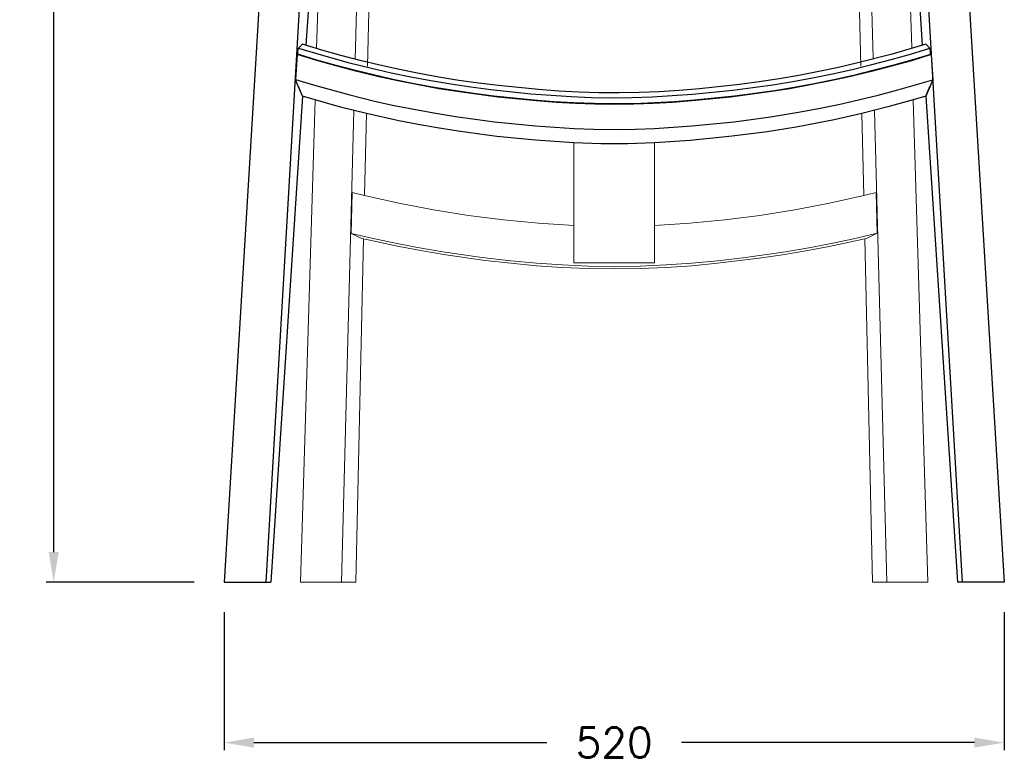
# Model space of a CAD drawing. Extents: x 26775 to 28329, y 10217 to 11900.
# Tile 1 of 6: x 26775 to 27432, y 10217 to 10712. Entities that reach past the tile are written whole.
import ezdxf

# ---------------------------------------------------------------- set-up
doc = ezdxf.new("R2010")
doc.units = 0
doc.header["$LTSCALE"] = 0.5
doc.layers.get('DEFPOINTS').update_dxf_attribs({"linetype": 'CONTINUOUS'})
doc.layers.add('2D$Visibile$Curve', color=7, linetype='CONTINUOUS', lineweight=25, true_color=0x000000)
doc.layers.add('2D$Visibile$Tangenti', color=252, linetype='CONTINUOUS', lineweight=20, true_color=0x696969)
doc.styles.get("Standard").update_dxf_attribs({"font": 'txt.shx', "bigfont": 'bigfont.shx'})
doc.dimstyles.new('STANDARD_ACAD', dxfattribs={"dimtxt": 0.18, "dimasz": 0.18, "dimexe": 0.18, "dimexo": 0.0625, "dimgap": 0.09, "dimtad": 0, "dimtih": 1, "dimtoh": 1, "dimdec": 4, "dimzin": 0, "dimdsep": 46, "dimtxsty": 'Standard', "dimcen": 0.09, "dimadec": 0, "dimazin": 0, "dimtfac": 1, "dimtdec": 4, "dimtofl": 0, "dimtmove": 0, "dimatfit": 3, "dimfxl": 1, "dimtolj": 1, "dimtzin": 0, "dimarcsym": 0})

# ---------------------------------------------------------------- blocks, each defined once
blk = doc.blocks.new('*D356')
at = {"layer": '2D$Visibile$Tangenti', "color": 0, "lineweight": -2, "transparency": 16777216}
for p, q in [((26910.98, 10317.04), (26910.98, 10224.96)), ((27431.79, 10317.04), (27431.79, 10224.96)), ((26930.98, 10229.96), (27126.39, 10229.96)), ((27411.79, 10229.96), (27216.39, 10229.96))]:
    blk.add_line(p, q, dxfattribs=at)
at = {"layer": '2D$Visibile$Tangenti', "color": 0, "transparency": 16777216}
for points in [[(26930.98, 10233.3), (26930.98, 10226.63), (26910.98, 10229.96)], [(27411.79, 10233.3), (27411.79, 10226.63), (27431.79, 10229.96)]]:
    blk.add_solid(points, dxfattribs=at)
at = {"layer": 'DEFPOINTS', "color": 0, "transparency": 16777216}
for p in [(26910.98, 10337.04), (27431.79, 10337.04), (26910.98, 10229.96)]:
    blk.add_point(p, dxfattribs=at)
at = {"layer": '2D$Visibile$Tangenti', "color": 0, "transparency": 16777216, "insert": (27171.39, 10229.96), "char_height": 20, "attachment_point": 5}
blk.add_mtext('\\A1;520', dxfattribs=at)
blk = doc.blocks.new('*D354')
at = {"layer": '2D$Visibile$Tangenti', "color": 0, "lineweight": -2, "transparency": 16777216}
for p, q in [((26951.85, 11207.39), (26792.32, 11207.39)), ((26797.32, 11187.39), (26797.32, 10802.22)), ((26797.32, 10357.04), (26797.32, 10742.22)), ((26890.98, 10337.04), (26792.32, 10337.04))]:
    blk.add_line(p, q, dxfattribs=at)
at = {"layer": '2D$Visibile$Tangenti', "color": 0, "transparency": 16777216}
for points in [[(26793.99, 11187.39), (26800.65, 11187.39), (26797.32, 11207.39)], [(26793.99, 10357.04), (26800.65, 10357.04), (26797.32, 10337.04)]]:
    blk.add_solid(points, dxfattribs=at)
at = {"layer": 'DEFPOINTS', "color": 0, "transparency": 16777216}
for p in [(26797.32, 11207.39), (26971.85, 11207.39), (26910.98, 10337.04)]:
    blk.add_point(p, dxfattribs=at)
at = {"layer": '2D$Visibile$Tangenti', "color": 0, "transparency": 16777216, "insert": (26797.32, 10772.22), "char_height": 20, "attachment_point": 5}
blk.add_mtext('\\A1;875', dxfattribs=at)

msp = doc.modelspace()

# ---------------------------------------------------------------- linework, layer by layer
at = {"layer": '2D$Visibile$Curve', "color": 0}
for p, q in [((26953.09, 11027.33), (26910.98, 10337.04)), ((26979.21, 11025.97), (26938.85, 10337.04)), ((27403.92, 10337.04), (27363.56, 11025.97)), ((27389.69, 11027.33), (27431.79, 10337.04)), ((26978.93, 10897.33), (26965.68, 10695.07)), ((27363.84, 10897.33), (27377.05, 10695.16)), ((26960.49, 10692.35), (26960.51, 10692.45)), ((26960.51, 10692.45), (26960.54, 10692.55)), ((26960.54, 10692.55), (26960.56, 10692.63)), ((26960.56, 10692.63), (26960.59, 10692.71)), ((26960.59, 10692.71), (26960.62, 10692.79)), ((26960.62, 10692.79), (26960.63, 10692.82)), ((26960.63, 10692.82), (26960.65, 10692.86)), ((26960.65, 10692.86), (26960.66, 10692.89)), ((26960.66, 10692.89), (26960.67, 10692.92)), ((26960.67, 10692.92), (26960.69, 10692.94)), ((26960.69, 10692.94), (26960.7, 10692.97)), ((26960.7, 10692.97), (26960.71, 10692.99)), ((26960.71, 10692.99), (26960.72, 10693)), ((26960.72, 10693), (26960.73, 10693.01)), ((26960.73, 10693.03), (26960.74, 10693.04)), ((26960.73, 10693.01), (26960.73, 10693.03)), ((26960.74, 10693.04), (26960.75, 10693.04)), ((26960.75, 10693.04), (26960.76, 10693.05)), ((26960.76, 10693.09), (26960.78, 10693.09)), ((26960.76, 10693.09), (26960.78, 10693.08)), ((26960.76, 10693.06), (26960.77, 10693.07)), ((26960.76, 10693.05), (26960.76, 10693.06)), ((26960.77, 10693.07), (26960.78, 10693.08)), ((26963.37, 10695.7), (26960.78, 10693.09)), ((26960.78, 10693.09), (26960.78, 10693.08)), ((26960.78, 10693.09), (26977.31, 10688.15)), ((26960.78, 10693.08), (26960.78, 10693.09)), ((26960.78, 10693.08), (26977.31, 10688.15)), ((26976.16, 10691.86), (26963.37, 10695.7)), ((27379.41, 10695.72), (27356.88, 10689.12)), ((27369.2, 10689.21), (27382, 10693.09)), ((27379.41, 10695.72), (27382, 10693.09)), ((27382.01, 10693.08), (27382, 10693.09)), ((27382.01, 10693.07), (27382.01, 10693.08)), ((27382.02, 10693.06), (27382.01, 10693.07)), ((27382.03, 10693.05), (27382.02, 10693.06)), ((27382.03, 10693.04), (27382.03, 10693.05)), ((27382.04, 10693.04), (27382.03, 10693.04)), ((27382.05, 10693.03), (27382.04, 10693.04)), ((27382.05, 10693.01), (27382.05, 10693.03)), ((27382.06, 10693), (27382.05, 10693.01)), ((27382.07, 10692.99), (27382.06, 10693)), ((27382.08, 10692.97), (27382.07, 10692.99)), ((27382.1, 10692.94), (27382.08, 10692.97)), ((27382.11, 10692.92), (27382.1, 10692.94)), ((27382.12, 10692.89), (27382.11, 10692.92)), ((27382.14, 10692.86), (27382.12, 10692.89)), ((27382.15, 10692.82), (27382.14, 10692.86)), ((27382.16, 10692.79), (27382.15, 10692.82)), ((27382.19, 10692.71), (27382.16, 10692.79)), ((27382.22, 10692.63), (27382.19, 10692.71)), ((27382.24, 10692.55), (27382.22, 10692.63)), ((27382.27, 10692.45), (27382.24, 10692.55)), ((27382.3, 10692.35), (27382.27, 10692.45)), ((26959.75, 10688.84), (26958.74, 10672.14)), ((26960.16, 10689.27), (26959.75, 10688.84)), ((26973.04, 10684.83), (26959.75, 10688.84)), ((26960.16, 10689.42), (26960.18, 10689.78)), ((26960.16, 10689.06), (26960.16, 10689.42)), ((26972.94, 10685.2), (26960.16, 10689.06)), ((26960.18, 10689.78), (26960.2, 10690.14)), ((26960.2, 10690.14), (26960.22, 10690.49)), ((26960.22, 10690.49), (26960.25, 10690.83)), ((26960.25, 10690.83), (26960.28, 10691.15)), ((26960.28, 10691.15), (26960.32, 10691.46)), ((26960.32, 10691.46), (26960.37, 10691.75)), ((26960.37, 10691.75), (26960.41, 10692.01)), ((26960.41, 10692.01), (26960.46, 10692.24)), ((26960.46, 10692.24), (26960.49, 10692.35)), ((26989.02, 10688.25), (26976.16, 10691.86)), ((26977.31, 10688.15), (26993.94, 10683.6)), ((26977.31, 10688.15), (26993.94, 10683.6)), ((27001.95, 10684.88), (26989.02, 10688.25)), ((27356.88, 10689.12), (27334.13, 10683.26)), ((27356.33, 10685.57), (27369.2, 10689.21)), ((27383.03, 10688.8), (27369.75, 10684.79)), ((27382.62, 10689.02), (27369.88, 10685.17)), ((27382.32, 10692.24), (27382.3, 10692.35)), ((27382.37, 10692.01), (27382.32, 10692.24)), ((27382.42, 10691.75), (27382.37, 10692.01)), ((27382.46, 10691.46), (27382.42, 10691.75)), ((27382.5, 10691.15), (27382.46, 10691.46)), ((27382.53, 10690.83), (27382.5, 10691.15)), ((27382.56, 10690.48), (27382.53, 10690.83)), ((27382.59, 10690.13), (27382.56, 10690.48)), ((27382.61, 10689.77), (27382.59, 10690.13)), ((27382.62, 10689.39), (27382.61, 10689.77)), ((27382.62, 10689.02), (27382.62, 10689.39)), ((27382.62, 10689.23), (27383.03, 10688.8)), ((27383.03, 10688.8), (27384.04, 10672.09)), ((26985.8, 10681.57), (26972.94, 10685.2)), ((26986.42, 10681.06), (26973.04, 10684.83)), ((26998.73, 10678.18), (26985.8, 10681.57)), ((26999.88, 10677.55), (26986.42, 10681.06)), ((26993.94, 10683.6), (27009.39, 10679.76)), ((27014.94, 10681.76), (27001.95, 10684.88)), ((27009.39, 10679.76), (27022.54, 10676.78)), ((27028.04, 10678.87), (27014.94, 10681.76)), ((27321.06, 10680.25), (27307.93, 10677.48)), ((27334.13, 10683.26), (27321.06, 10680.25)), ((27330.19, 10678.99), (27343.29, 10682.16)), ((27356.39, 10681.03), (27342.95, 10677.53)), ((27343.29, 10682.16), (27356.33, 10685.57)), ((27357.06, 10681.55), (27344.08, 10678.15)), ((27369.75, 10684.79), (27356.39, 10681.03)), ((27369.88, 10685.17), (27357.06, 10681.55)), ((27011.71, 10675.03), (26998.73, 10678.18)), ((27013.4, 10674.3), (26999.88, 10677.55)), ((27006.61, 10676.24), (27006.6, 10675.9)), ((27024.81, 10672.11), (27011.71, 10675.03)), ((27027, 10671.31), (27013.4, 10674.3)), ((27022.54, 10676.78), (27035.74, 10674.04)), ((27041.2, 10676.22), (27028.04, 10678.87)), ((27035.74, 10674.04), (27048.99, 10671.55)), ((27054.4, 10673.83), (27041.2, 10676.22)), ((27067.65, 10671.68), (27054.4, 10673.83)), ((27294.75, 10674.96), (27281.52, 10672.7)), ((27290.55, 10670.96), (27303.82, 10673.39)), ((27307.93, 10677.48), (27294.75, 10674.96)), ((27303.82, 10673.39), (27317.03, 10676.07)), ((27329.45, 10674.28), (27315.87, 10671.3)), ((27317.03, 10676.07), (27330.19, 10678.99)), ((27331.05, 10674.99), (27317.95, 10672.07)), ((27342.95, 10677.53), (27329.45, 10674.28)), ((27344.08, 10678.15), (27331.05, 10674.99)), ((26958.78, 10672.04), (26958.74, 10672.14)), ((26958.74, 10672.14), (26971.35, 10668.35)), ((26963.27, 10661.16), (26958.78, 10672.04)), ((26960.17, 10672.04), (26960.34, 10671.65)), ((26963.27, 10661.16), (26960.6, 10667.66)), ((26971.35, 10668.35), (26994.92, 10661.92)), ((27037.96, 10669.43), (27024.81, 10672.11)), ((27040.65, 10668.58), (27027, 10671.31)), ((27051.16, 10666.99), (27037.96, 10669.43)), ((27054.35, 10666.11), (27040.65, 10668.58)), ((27048.99, 10671.55), (27062.29, 10669.31)), ((27064.4, 10664.8), (27051.16, 10666.99)), ((27062.29, 10669.31), (27075.63, 10667.31)), ((27080.94, 10669.78), (27067.65, 10671.68)), ((27075.63, 10667.31), (27089.01, 10665.57)), ((27094.26, 10668.13), (27080.94, 10669.78)), ((27120.98, 10665.49), (27094.26, 10668.13)), ((27254.95, 10668.91), (27228.25, 10666.06)), ((27250.5, 10665.17), (27263.89, 10666.85)), ((27268.25, 10670.68), (27254.95, 10668.91)), ((27263.89, 10666.85), (27277.24, 10668.78)), ((27281.52, 10672.7), (27268.25, 10670.68)), ((27277.24, 10668.78), (27290.55, 10670.96)), ((27291.6, 10666.96), (27278.35, 10664.78)), ((27302.24, 10668.57), (27288.56, 10666.11)), ((27304.8, 10669.39), (27291.6, 10666.96)), ((27315.87, 10671.3), (27302.24, 10668.57)), ((27317.95, 10672.07), (27304.8, 10669.39)), ((27360.68, 10665.27), (27384.04, 10672.09)), ((27384.01, 10672.04), (27379.5, 10661.19)), ((27379.5, 10661.19), (27382.18, 10667.66)), ((27384.01, 10672.04), (27384.01, 10672.04)), ((27384.04, 10672.09), (27384.02, 10672.04)), ((26963.45, 10661.1), (26942.21, 10337.04)), ((26963.45, 10661.1), (26963.27, 10661.16)), ((26971.73, 10658.63), (26963.45, 10661.1)), ((26994.92, 10661.92), (27011.52, 10657.89)), ((27068.09, 10663.91), (27054.35, 10666.11)), ((27077.69, 10662.86), (27064.4, 10664.8)), ((27093.83, 10660.51), (27068.09, 10663.91)), ((27091.01, 10661.16), (27077.69, 10662.86)), ((27089.01, 10665.57), (27115.85, 10662.77)), ((27117.73, 10658.45), (27091.01, 10661.16)), ((27119.63, 10657.97), (27093.83, 10660.51)), ((27115.85, 10662.77), (27129.3, 10661.7)), ((27134.37, 10664.5), (27120.98, 10665.49)), ((27129.3, 10661.7), (27142.77, 10660.87)), ((27147.78, 10663.77), (27134.37, 10664.5)), ((27142.77, 10660.87), (27156.25, 10660.32)), ((27161.2, 10663.34), (27147.78, 10663.77)), ((27156.25, 10660.32), (27169.74, 10660.1)), ((27174.63, 10663.25), (27161.2, 10663.34)), ((27169.74, 10660.1), (27183.24, 10660.23)), ((27188.05, 10663.51), (27174.63, 10663.25)), ((27183.24, 10660.23), (27196.73, 10660.7)), ((27201.47, 10664.1), (27188.05, 10663.51)), ((27196.73, 10660.7), (27210.2, 10661.47)), ((27214.87, 10664.96), (27201.47, 10664.1)), ((27210.2, 10661.47), (27223.65, 10662.48)), ((27228.25, 10666.06), (27214.87, 10664.96)), ((27249.09, 10660.51), (27223.27, 10657.97)), ((27223.65, 10662.48), (27250.5, 10665.17)), ((27251.75, 10661.14), (27225.03, 10658.43)), ((27274.78, 10663.91), (27249.09, 10660.51)), ((27265.07, 10662.84), (27251.75, 10661.14)), ((27278.35, 10664.78), (27265.07, 10662.84)), ((27288.56, 10666.11), (27274.78, 10663.91)), ((27334.42, 10658.59), (27347.54, 10661.8)), ((27347.54, 10661.8), (27360.68, 10665.27)), ((27379.32, 10661.14), (27371.04, 10658.67)), ((27379.5, 10661.19), (27379.32, 10661.14)), ((27379.32, 10661.14), (27400.57, 10337.04)), ((26988.81, 10653.89), (26971.73, 10658.63)), ((27006, 10649.56), (26988.81, 10653.89)), ((27011.52, 10657.89), (27024.61, 10655)), ((27024.61, 10655), (27037.75, 10652.35)), ((27131.12, 10657.41), (27117.73, 10658.45)), ((27132.59, 10657), (27119.63, 10657.97)), ((27144.53, 10656.62), (27131.12, 10657.41)), ((27145.54, 10656.26), (27132.59, 10657)), ((27157.95, 10656.12), (27144.53, 10656.62)), ((27158.5, 10655.78), (27145.54, 10656.26)), ((27171.38, 10655.94), (27157.95, 10656.12)), ((27171.46, 10655.62), (27158.5, 10655.78)), ((27184.81, 10656.11), (27171.38, 10655.94)), ((27184.43, 10655.78), (27171.46, 10655.62)), ((27197.39, 10656.26), (27184.43, 10655.78)), ((27198.23, 10656.61), (27184.81, 10656.11)), ((27210.34, 10657), (27197.39, 10656.26)), ((27211.64, 10657.4), (27198.23, 10656.61)), ((27223.27, 10657.97), (27210.34, 10657)), ((27225.03, 10658.43), (27211.64, 10657.4)), ((27307.79, 10652.86), (27321.06, 10655.58)), ((27321.06, 10655.58), (27334.42, 10658.59)), ((27353.96, 10653.92), (27336.78, 10649.59)), ((27371.04, 10658.67), (27353.96, 10653.92)), ((27027.74, 10644.72), (27006, 10649.56)), ((27037.75, 10652.35), (27050.94, 10649.94)), ((27050.94, 10649.94), (27065.48, 10647.58)), ((27065.48, 10647.58), (27078.53, 10645.71)), ((27251.48, 10644.1), (27275.71, 10647.32)), ((27275.71, 10647.32), (27294.48, 10650.38)), ((27294.48, 10650.38), (27307.79, 10652.86)), ((27336.78, 10649.59), (27318.13, 10645.39)), ((27040.5, 10642.2), (27027.74, 10644.72)), ((27053.31, 10639.91), (27040.5, 10642.2)), ((27067.18, 10637.69), (27053.31, 10639.91)), ((27078.53, 10645.71), (27091.6, 10644.08)), ((27091.6, 10644.08), (27118.81, 10641.37)), ((27118.81, 10641.37), (27131.73, 10640.39)), ((27131.73, 10640.39), (27144.67, 10639.65)), ((27198.21, 10639.64), (27223.29, 10641.3)), ((27223.29, 10641.3), (27251.48, 10644.1)), ((27292.83, 10640.51), (27273.4, 10637.39)), ((27305.5, 10642.84), (27292.83, 10640.51)), ((27318.13, 10645.39), (27305.5, 10642.84)), ((27093.04, 10634.28), (27067.18, 10637.69)), ((27118.98, 10631.73), (27093.04, 10634.28)), ((27144.67, 10639.65), (27157.61, 10639.16)), ((27157.61, 10639.16), (27173.12, 10638.98)), ((27173.12, 10638.98), (27185.66, 10639.17)), ((27185.66, 10639.17), (27198.21, 10639.64)), ((27250.23, 10634.35), (27222.17, 10631.6)), ((27273.4, 10637.39), (27250.23, 10634.35)), ((27144.39, 10630.03), (27118.98, 10631.73)), ((27162.39, 10629.43), (27144.39, 10630.03)), ((27180.39, 10629.43), (27162.39, 10629.43)), ((27198.39, 10630.04), (27180.39, 10629.43)), ((27222.17, 10631.6), (27198.39, 10630.04)), ((26910.98, 10337.04), (26938.85, 10337.04)), ((26938.85, 10337.04), (26942.21, 10337.04)), ((27403.92, 10337.04), (27400.57, 10337.04)), ((27403.92, 10337.04), (27403.92, 10337.04)), ((27431.79, 10337.04), (27403.92, 10337.04))]:
    msp.add_line(p, q, dxfattribs=at)
at = {"layer": '2D$Visibile$Tangenti', "color": 0}
for p, q in [((27015.29, 11040.58), (27006.72, 10681.13)), ((27327.49, 11040.12), (27336.06, 10681.16)), ((27007.5, 11030.89), (26998.55, 10685.82)), ((27335.27, 11030.89), (27344.21, 10686.36)), ((26972.77, 10692.93), (26978.93, 10897.33)), ((27369.99, 10693.57), (27363.84, 10897.33)), ((26962.03, 10337.04), (26971.73, 10658.63)), ((27380.74, 10337.04), (27371.04, 10658.67)), ((26997.67, 10651.6), (26989.5, 10337.04)), ((27006, 10649.56), (27004.75, 10594.85)), ((27336.78, 10649.59), (27338.06, 10594.89)), ((27345.11, 10651.63), (27353.28, 10337.04)), ((27144.39, 10574.8), (27144.39, 10630.03)), ((27198.39, 10630.04), (27198.39, 10574.81)), ((26996.58, 10596.88), (26996.35, 10587.48)), ((27004.75, 10594.85), (26996.58, 10596.88)), ((27027.73, 10589.72), (27004.75, 10594.85)), ((27338.02, 10594.88), (27315.05, 10589.75)), ((27346.2, 10596.91), (27338.02, 10594.88)), ((27346.43, 10587.48), (27346.2, 10596.91)), ((26996.35, 10587.48), (26995.92, 10569.61)), ((27050.86, 10585.3), (27027.73, 10589.72)), ((27315.05, 10589.75), (27291.92, 10585.33)), ((27346.86, 10569.64), (27346.43, 10587.48)), ((27074.11, 10581.6), (27050.86, 10585.3)), ((27097.46, 10578.61), (27074.11, 10581.6)), ((27268.67, 10581.62), (27245.32, 10578.63)), ((27291.92, 10585.33), (27268.67, 10581.62)), ((27120.9, 10576.35), (27097.46, 10578.61)), ((27144.39, 10574.8), (27120.9, 10576.35)), ((27144.39, 10549.91), (27144.39, 10574.8)), ((27221.88, 10576.36), (27198.39, 10574.81)), ((27198.39, 10574.81), (27198.39, 10549.91)), ((27245.32, 10578.63), (27221.88, 10576.36)), ((26995.92, 10569.61), (27003.07, 10566.22)), ((27009.59, 10566.4), (26995.92, 10569.61)), ((27346.86, 10569.64), (27333.19, 10566.43)), ((27339.71, 10566.25), (27346.86, 10569.64)), ((27004.09, 10565.98), (26998.87, 10337.04)), ((27003.07, 10566.22), (27004.09, 10565.98)), ((27004.09, 10565.98), (27027.99, 10560.82)), ((27023.32, 10563.44), (27009.59, 10566.4)), ((27040.17, 10560.18), (27023.32, 10563.44)), ((27319.46, 10563.47), (27302.61, 10560.2)), ((27314.79, 10560.85), (27338.68, 10566.01)), ((27333.19, 10566.43), (27319.46, 10563.47)), ((27338.64, 10566), (27343.9, 10337.04)), ((27338.68, 10566.01), (27339.71, 10566.25)), ((27027.99, 10560.82), (27043.45, 10557.91)), ((27057.09, 10557.28), (27040.17, 10560.18)), ((27043.45, 10557.91), (27058.97, 10555.31)), ((27083.01, 10553.55), (27057.09, 10557.28)), ((27058.97, 10555.31), (27085.37, 10551.58)), ((27285.69, 10557.31), (27257.42, 10553.27)), ((27268.27, 10553.03), (27283.82, 10555.33)), ((27283.82, 10555.33), (27299.33, 10557.94)), ((27302.61, 10560.2), (27285.69, 10557.31)), ((27299.33, 10557.94), (27314.79, 10560.85)), ((27102.42, 10551.3), (27083.01, 10553.55)), ((27085.37, 10551.58), (27102.42, 10549.63)), ((27119.58, 10549.73), (27102.42, 10551.3)), ((27102.42, 10549.63), (27119.58, 10548.05)), ((27136.77, 10548.56), (27119.58, 10549.73)), ((27119.58, 10548.05), (27136.77, 10546.89)), ((27154.06, 10547.84), (27136.77, 10548.56)), ((27144.39, 10549.91), (27198.39, 10549.91)), ((27206.01, 10548.57), (27188.73, 10547.84)), ((27223.21, 10549.74), (27206.01, 10548.57)), ((27206.01, 10546.9), (27223.21, 10548.06)), ((27240.36, 10551.32), (27223.21, 10549.74)), ((27223.21, 10548.06), (27240.36, 10549.64)), ((27257.42, 10553.27), (27240.36, 10551.32)), ((27240.36, 10549.64), (27268.27, 10553.03)), ((27136.77, 10546.89), (27154.06, 10546.17)), ((27171.39, 10547.59), (27154.06, 10547.84)), ((27154.06, 10546.17), (27171.39, 10545.92)), ((27188.73, 10547.84), (27171.39, 10547.59)), ((27171.39, 10545.92), (27188.73, 10546.17)), ((27188.73, 10546.17), (27206.01, 10546.9)), ((26962.03, 10337.04), (26989.5, 10337.04)), ((26989.5, 10337.04), (26998.87, 10337.04)), ((27353.28, 10337.04), (27343.9, 10337.04)), ((27380.74, 10337.04), (27353.28, 10337.04))]:
    msp.add_line(p, q, dxfattribs=at)

# ---------------------------------------------------------------- dimensions: what is measured, and where the dimension line sits
dim = msp.add_linear_dim(base=(26797.32, 11207.39), p1=(26910.98, 10337.04), p2=(26971.85, 11207.39), angle=90, text='875', dimstyle='STANDARD_ACAD', override={"dimtxt": 20, "dimasz": 20, "dimexe": 5, "dimexo": 20, "dimgap": 20, "dimdec": 0, "dimtdec": 0, "dimtmove": 2}, dxfattribs=at)
dim.commit()
dim.dimension.update_dxf_attribs({"geometry": '*D354', "text_midpoint": (26797.32, 10772.22)})
dim = msp.add_linear_dim(base=(26910.98, 10229.96), p1=(27431.79, 10337.04), p2=(26910.98, 10337.04), text='520', dimstyle='STANDARD_ACAD', override={"dimtxt": 20, "dimasz": 20, "dimexe": 5, "dimexo": 20, "dimgap": 20, "dimdec": 0, "dimtdec": 0, "dimtmove": 2}, dxfattribs=at)
dim.commit()
dim.dimension.update_dxf_attribs({"geometry": '*D356', "text_midpoint": (27171.39, 10229.96)})

doc.saveas('drawing.dxf')
